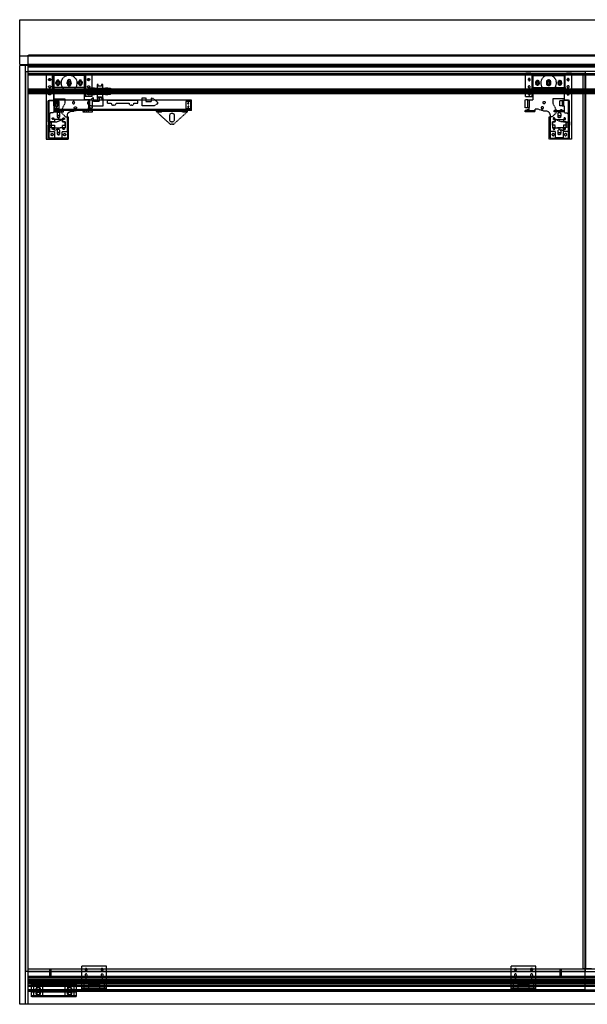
# Model space of a CAD drawing. Header units: millimetres. Extents: x 0 to 2538, y 0 to 2202.
# Tile 1 of 3: x 0 to 1269, y 0 to 2202. Entities that reach past the tile are written whole.
import ezdxf

# ---------------------------------------------------------------- set-up
doc = ezdxf.new("R2010")
doc.units = ezdxf.units.MM
doc.header["$LTSCALE"] = 10
doc.linetypes.add('ALLCAD_Strich', pattern=[0.2, 0.15, -0.05])
doc.layers.add('BESCH_KONT_sich_schn_ansi_2d', color=40, linetype='Continuous')

msp = doc.modelspace()

# ---------------------------------------------------------------- linework, layer by layer
at = {"layer": 'BESCH_KONT_sich_schn_ansi_2d', "linetype": 'ALLCAD_Strich', "extrusion": (0, 1, -2.22045e-16)}
for p, q in [((0, 2202, -29), (2538, 2202, -29)), ((0, 2102, -29), (0, 2202, -29)), ((0, 2121, -29), (2538, 2121, -29)), ((2519, 2122.5, -29), (19, 2122.5, -29)), ((19, 2121.6, -29), (19, 2122.5, -29)), ((2519, 2122, -29), (19, 2122, -29)), ((2519, 2121.6, -29), (19, 2121.6, -29)), ((19, 2121, -29), (19, 2121.6, -29)), ((19, 2121, -29), (19, 2121, -29)), ((19, 2121, -29), (19, 2121, -29)), ((19, 2121, -29), (19, 2121, -29)), ((19, 2121, -29), (19, 2121, -29)), ((19, 2121, -29), (19, 2121, -29)), ((19, 2121, -29), (19, 2121, -29)), ((19, 2121, -29), (19, 2121, -29)), ((19, 2121, -29), (19, 2121, -29)), ((19, 2121, -29), (19, 2121, -29)), ((19, 2121, -29), (19, 2121, -29)), ((19, 2102, -29), (19, 2121, -29)), ((19, 2121, -29), (19, 2121, -29)), ((19, 2121, -29), (19, 2121, -29)), ((19, 2121, -29), (19, 2121, -29)), ((19, 2121, -29), (19, 2121, -29)), ((19, 2121, -29), (19, 2121, -29)), ((19, 2121, -29), (19, 2121, -29)), ((19, 2121, -29), (19, 2121, -29)), ((19, 2121, -29), (19, 2121, -29)), ((19, 2121, -29), (19, 2121, -29)), ((19, 2121, -29), (19, 2121, -29)), ((19, 2121, -29), (19, 2121, -29)), ((19, 2121, -29), (19, 2121, -29)), ((19, 2121, -29), (19, 2121, -29)), ((19, 2121, -29), (19, 2121, -29)), ((19, 2121, -29), (19, 2121, -29)), ((0, 2102, -29), (2538, 2102, -29)), ((0, 2100, -29), (19, 2100, -29)), ((0, 0, -29), (0, 2100, -29)), ((13, 0, -29), (13, 2100, -29)), ((19, 2100, -29), (19, 2102, -29)), ((2519, 2101.5, -29), (19, 2101.5, -29)), ((19, 0, -29), (19, 2100, -29)), ((2519, 2100, -29), (19, 2100, -29)), ((2519, 2098.5, -29), (19, 2098.5, -29)), ((1397, 2097.5, -29), (19, 2097.5, -29)), ((1340.5, 2096, -29), (19, 2096, -29)), ((13.5, 2086.5, -29), (1265, 2086.5, -29)), ((13.5, 73.5, -29), (13.5, 2086.5, -29)), ((19, 2087, -29), (2519, 2087, -29)), ((59, 2081, -29), (19, 2081, -29)), ((19, 2080, -29), (1264, 2080, -29)), ((19, 32, -29), (19, 2080, -29)), ((2519, 2079, -29), (19, 2079, -29)), ((1321, 2078, -29), (19, 2078, -29)), ((59, 2082, -29), (71, 2082, -29)), ((59, 2080, -29), (59, 2082, -29)), ((71, 2081, -29), (59, 2081, -29)), ((59, 2080, -29), (59, 1935, -29)), ((71, 2080, -29), (71, 2082, -29)), ((150, 2081, -29), (71, 2081, -29)), ((73.5, 2050.5, -29), (73.5, 2080, -29)), ((75.5, 2080, -29), (75.5, 2050.5, -29)), ((76, 2077, -29), (76, 2025, -29)), ((145, 2077, -29), (76, 2077, -29)), ((145, 2023, -29), (145, 2077, -29)), ((145.5, 2050.5, -29), (145.5, 2080, -29)), ((147.5, 2030, -29), (147.5, 2080, -29)), ((150, 2082, -29), (162, 2082, -29)), ((150, 2080, -29), (150, 2082, -29)), ((162, 2081, -29), (150, 2081, -29)), ((162, 2080, -29), (162, 2082, -29)), ((1131, 2081, -29), (162, 2081, -29)), ((162, 2030, -29), (162, 2080, -29)), ((1131, 2080, -29), (1131, 2082, -29)), ((1143, 2082, -29), (1131, 2082, -29)), ((1143, 2081, -29), (1131, 2081, -29)), ((1131, 2030, -29), (1131, 2080, -29)), ((1143, 2080, -29), (1143, 2082, -29)), ((1222, 2081, -29), (1143, 2081, -29)), ((1145.5, 2030, -29), (1145.5, 2080, -29)), ((1147.5, 2050.5, -29), (1147.5, 2080, -29)), ((1148, 2023, -29), (1148, 2077, -29)), ((1148, 2077, -29), (1217, 2077, -29)), ((1217, 2077, -29), (1217, 2025, -29)), ((1217.5, 2080, -29), (1217.5, 2050.5, -29)), ((1219.5, 2050.5, -29), (1219.5, 2080, -29)), ((1222, 2080, -29), (1222, 2082, -29)), ((1234, 2082, -29), (1222, 2082, -29)), ((1234, 2081, -29), (1222, 2081, -29)), ((1234, 2080, -29), (1234, 2082, -29)), ((1304, 2081, -29), (1234, 2081, -29)), ((1234, 2080, -29), (1234, 1935, -29)), ((1259.5, 79, -29), (1259.5, 2081, -29)), ((1264, 2080, -29), (2519, 2080, -29)), ((1264, 32, -29), (1264, 2080, -29)), ((1265, 73.5, -29), (1265, 2086.5, -29)), ((1265.5, 79, -29), (1265.5, 2081, -29)), ((73.5, 2050.5, -29), (73.5, 2047, -29)), ((75.5, 2050.5, -29), (73.5, 2050.5, -29)), ((145.5, 2050.5, -29), (75.5, 2050.5, -29)), ((82.5, 2064, -29), (82.5, 2058, -29)), ((88.5, 2058, -29), (88.5, 2064, -29)), ((106.5, 2064, -29), (106.5, 2058, -29)), ((114.5, 2058, -29), (114.5, 2064, -29)), ((132.5, 2064, -29), (132.5, 2058, -29)), ((138.5, 2058, -29), (138.5, 2064, -29)), ((147.2, 2050.5, -29), (145.5, 2050.5, -29)), ((147.2, 2047, -29), (147.2, 2050.5, -29)), ((161, 2048.5, -29), (156, 2048.5, -29)), ((156, 2045.5, -29), (156, 2048.5, -29)), ((157, 2046.5, -29), (157, 2048.5, -29)), ((160, 2046.5, -29), (160, 2048.5, -29)), ((161, 2045.5, -29), (161, 2048.5, -29)), ((167, 2048.5, -29), (162, 2048.5, -29)), ((167, 2048.5, -29), (192, 2048.5, -29)), ((167, 2045.5, -29), (167, 2048.5, -29)), ((175.8, 2057, -29), (173.2, 2057, -29)), ((173.2, 2057, -29), (173.2, 2048.5, -29)), ((175.8, 2053.5, -29), (175.8, 2057, -29)), ((183.2, 2053.5, -29), (175.8, 2053.5, -29)), ((183.2, 2057, -29), (183.2, 2053.5, -29)), ((185.8, 2057, -29), (183.2, 2057, -29)), ((185.8, 2048.5, -29), (185.8, 2057, -29)), ((197, 2048.5, -29), (192, 2048.5, -29)), ((192, 2045.5, -29), (192, 2048.5, -29)), ((197, 2045.5, -29), (197, 2048.5, -29)), ((198, 2048.5, -29), (203, 2048.5, -29)), ((198, 2048.5, -29), (198, 2045.5, -29)), ((199, 2048.5, -29), (199, 2046.5, -29)), ((202, 2048.5, -29), (202, 2046.5, -29)), ((203, 2048.5, -29), (203, 2045.5, -29)), ((1145.8, 2050.5, -29), (1147.5, 2050.5, -29)), ((1145.8, 2047, -29), (1145.8, 2050.5, -29)), ((1147.5, 2050.5, -29), (1217.5, 2050.5, -29)), ((1154.5, 2058, -29), (1154.5, 2064, -29)), ((1160.5, 2064, -29), (1160.5, 2058, -29)), ((1178.5, 2058, -29), (1178.5, 2064, -29)), ((1186.5, 2064, -29), (1186.5, 2058, -29)), ((1204.5, 2058, -29), (1204.5, 2064, -29)), ((1210.5, 2064, -29), (1210.5, 2058, -29)), ((1217.5, 2050.5, -29), (1219.5, 2050.5, -29)), ((1219.5, 2050.5, -29), (1219.5, 2047, -29)), ((2519, 2046.5, -29), (19, 2046.5, -29)), ((2519, 2045.5, -29), (19, 2045.5, -29)), ((2519, 2044, -29), (19, 2044, -29)), ((2519, 2043, -29), (19, 2043, -29)), ((2519, 2040, -29), (19, 2040, -29)), ((2519, 2037.5, -29), (19, 2037.5, -29)), ((2519, 2036.5, -29), (19, 2036.5, -29)), ((73.5, 2047, -29), (75.5, 2047, -29)), ((75.5, 2047, -29), (75.5, 2022, -29)), ((145.5, 2047, -29), (147.2, 2047, -29)), ((145.5, 2030, -29), (145.5, 2047, -29)), ((162, 2030, -29), (145.5, 2030, -29)), ((163.3, 2027, -29), (151.8, 2017.5, -29)), ((152, 2043.5, -29), (152, 2045.5, -29)), ((207, 2043.5, -29), (152, 2043.5, -29)), ((152, 2039.5, -29), (152, 2037.5, -29)), ((152, 2039.5, -29), (207, 2039.5, -29)), ((207, 2037.5, -29), (152, 2037.5, -29)), ((156, 2037.5, -29), (156, 2034.5, -29)), ((156, 2034.5, -29), (161, 2034.5, -29)), ((157, 2046.5, -29), (157, 2046.5, -29)), ((157, 2046.5, -29), (157, 2046.5, -29)), ((157, 2046.5, -29), (157, 2046.5, -29)), ((157, 2046.5, -29), (157, 2046.5, -29)), ((157, 2046.5, -29), (157, 2046.5, -29)), ((157, 2046.5, -29), (157, 2046.5, -29)), ((157, 2046.5, -29), (157, 2046.5, -29)), ((157, 2046.5, -29), (157, 2046.5, -29)), ((157, 2046.5, -29), (157, 2046.5, -29)), ((157, 2046.5, -29), (157, 2046.5, -29)), ((157, 2046.5, -29), (157, 2046.5, -29)), ((157, 2046.5, -29), (157, 2046.5, -29)), ((157, 2046.5, -29), (157, 2046.5, -29)), ((157, 2046.5, -29), (157, 2046.5, -29)), ((157, 2046.5, -29), (157, 2046.5, -29)), ((157, 2046.5, -29), (157, 2046.5, -29)), ((157, 2046.5, -29), (157, 2046.5, -29)), ((157, 2046.5, -29), (157, 2046.5, -29)), ((157, 2046.5, -29), (157, 2046.5, -29)), ((157, 2046.5, -29), (157, 2046.5, -29)), ((157, 2036.5, -29), (157, 2036.5, -29)), ((157, 2036.5, -29), (157, 2036.5, -29)), ((157, 2036.5, -29), (157, 2036.5, -29)), ((157, 2036.5, -29), (157, 2036.5, -29)), ((157, 2036.5, -29), (157, 2036.5, -29)), ((157, 2036.5, -29), (157, 2036.5, -29)), ((157, 2036.5, -29), (157, 2036.5, -29)), ((157, 2036.5, -29), (157, 2036.5, -29)), ((157, 2036.5, -29), (157, 2036.5, -29)), ((157, 2036.5, -29), (157, 2036.5, -29)), ((157, 2036.5, -29), (157, 2036.5, -29)), ((157, 2036.5, -29), (157, 2036.5, -29)), ((157, 2036.5, -29), (157, 2036.5, -29)), ((157, 2036.5, -29), (157, 2036.5, -29)), ((157, 2036.5, -29), (157, 2036.5, -29)), ((157, 2036.5, -29), (157, 2036.5, -29)), ((157, 2036.5, -29), (157, 2036.5, -29)), ((157, 2036.5, -29), (157, 2036.5, -29)), ((157, 2036.5, -29), (157, 2036.5, -29)), ((157, 2036.5, -29), (157, 2036.5, -29)), ((157, 2036.5, -29), (157, 2034.5, -29)), ((160, 2036.5, -29), (160, 2034.5, -29)), ((161, 2037.5, -29), (161, 2034.5, -29)), ((162, 2034.5, -29), (167, 2034.5, -29)), ((165.3, 2027, -29), (163.3, 2027, -29)), ((165.3, 2019, -29), (165.3, 2027, -29)), ((167, 2037.5, -29), (167, 2034.5, -29)), ((192, 2034.5, -29), (167, 2034.5, -29)), ((173.2, 2034.5, -29), (173.2, 2026, -29)), ((173.2, 2026, -29), (175.8, 2026, -29)), ((175.8, 2029.5, -29), (183.2, 2029.5, -29)), ((175.8, 2026, -29), (175.8, 2029.5, -29)), ((177.8, 2027, -29), (177.8, 2019, -29)), ((186.3, 2027, -29), (177.8, 2027, -29)), ((183.2, 2029.5, -29), (183.2, 2026, -29)), ((183.2, 2026, -29), (185.8, 2026, -29)), ((185.8, 2026, -29), (185.8, 2034.5, -29)), ((186.3, 2009.5, -29), (186.3, 2027, -29)), ((192, 2037.5, -29), (192, 2034.5, -29)), ((192, 2034.5, -29), (197, 2034.5, -29)), ((197, 2037.5, -29), (197, 2034.5, -29)), ((198, 2034.5, -29), (198, 2037.5, -29)), ((203, 2034.5, -29), (198, 2034.5, -29)), ((199, 2034.5, -29), (199, 2036.5, -29)), ((202, 2034.5, -29), (202, 2036.5, -29)), ((203, 2034.5, -29), (203, 2037.5, -29)), ((207, 2043.5, -29), (207, 2045.5, -29)), ((207, 2039.5, -29), (207, 2037.5, -29)), ((273.8, 2027, -29), (282.3, 2027, -29)), ((273.8, 2009.5, -29), (273.8, 2027, -29)), ((282.3, 2027, -29), (282.3, 2019, -29)), ((294.8, 2027, -29), (296.8, 2027, -29)), ((294.8, 2019, -29), (294.8, 2027, -29)), ((296.8, 2027, -29), (308.3, 2017.5, -29)), ((1131, 2030, -29), (1147.5, 2030, -29)), ((1147.5, 2047, -29), (1145.8, 2047, -29)), ((1147.5, 2030, -29), (1147.5, 2047, -29)), ((1217.5, 2047, -29), (1217.5, 2022, -29)), ((1219.5, 2047, -29), (1217.5, 2047, -29)), ((64, 2021.5, -29), (66, 2021.5, -29)), ((64, 1973.2, -29), (64, 2021.5, -29)), ((66, 1973.2, -29), (66, 2022, -29)), ((66, 2022, -29), (75.5, 2022, -29)), ((66, 2021.5, -29), (80, 2021.5, -29)), ((76, 2025, -29), (101, 2025, -29)), ((196, 2022, -29), (76, 2022, -29)), ((76, 2009, -29), (76, 2022, -29)), ((76, 2009, -29), (76, 1999, -29)), ((80, 2009, -29), (76, 2009, -29)), ((77.5, 2021.5, -29), (77.5, 2009, -29)), ((88.5, 2018.8, -29), (77.5, 2018.8, -29)), ((77.5, 2009, -29), (77.5, 2003.2, -29)), ((85.5, 2021.5, -29), (80, 2021.5, -29)), ((80, 2021.5, -29), (80, 2009, -29)), ((80, 2009, -29), (85.5, 2009, -29)), ((85.5, 2009, -29), (85.5, 2021.5, -29)), ((88.5, 2003.2, -29), (88.5, 2018.8, -29)), ((101, 2015, -29), (93, 1999, -29)), ((101, 2025, -29), (101, 2015, -29)), ((157, 2023, -29), (145, 2023, -29)), ((151.8, 2017.5, -29), (151.8, 2014, -29)), ((151.8, 2014, -29), (159.8, 2009.5, -29)), ((154, 2023, -29), (154, 2005, -29)), ((154, 2005, -29), (157, 2005, -29)), ((154, 1996, -29), (154, 2005, -29)), ((157, 2023, -29), (163, 2023, -29)), ((157, 2005, -29), (157, 2023, -29)), ((157, 2005, -29), (163, 2005, -29)), ((159.8, 2009.5, -29), (186.3, 2009.5, -29)), ((163, 2005, -29), (163, 2023, -29)), ((177.8, 2019, -29), (165.3, 2019, -29)), ((196, 2015.5, -29), (196, 2022, -29)), ((264, 2022, -29), (196, 2022, -29)), ((264, 2021, -29), (196, 2021, -29)), ((264, 2021, -29), (196, 2021, -29)), ((196, 2015.5, -29), (204.5, 2015.5, -29)), ((210.5, 2010.5, -29), (209.5, 2010.5, -29)), ((215.5, 2015.5, -29), (244.5, 2015.5, -29)), ((250.5, 2010.5, -29), (249.5, 2010.5, -29)), ((255.5, 2015.5, -29), (264, 2015.5, -29)), ((264, 2015.5, -29), (264, 2022, -29)), ((384, 2022, -29), (264, 2022, -29)), ((300.3, 2009.5, -29), (273.8, 2009.5, -29)), ((282.3, 2019, -29), (294.8, 2019, -29)), ((308.3, 2014, -29), (300.3, 2009.5, -29)), ((308.3, 2017.5, -29), (308.3, 2014, -29)), ((382.5, 2018.8, -29), (371.5, 2018.8, -29)), ((371.5, 2018.8, -29), (371.5, 2003.2, -29)), ((371.5, 2018.8, -29), (371.5, 2018.8, -29)), ((371.5, 2018.8, -29), (371.5, 2018.8, -29)), ((371.5, 2018.8, -29), (371.5, 2018.8, -29)), ((371.5, 2018.8, -29), (371.5, 2018.8, -29)), ((371.5, 2018.8, -29), (371.5, 2018.8, -29)), ((371.5, 2018.8, -29), (371.5, 2018.8, -29)), ((371.5, 2018.8, -29), (371.5, 2018.8, -29)), ((371.5, 2018.8, -29), (371.5, 2018.8, -29)), ((371.5, 2018.8, -29), (371.5, 2018.8, -29)), ((371.5, 2018.8, -29), (371.5, 2018.8, -29)), ((371.5, 2018.8, -29), (371.5, 2018.8, -29)), ((371.5, 2018.8, -29), (371.5, 2018.8, -29)), ((371.5, 2018.8, -29), (371.5, 2018.8, -29)), ((371.5, 2018.8, -29), (371.5, 2018.8, -29)), ((371.5, 2018.8, -29), (371.5, 2018.8, -29)), ((371.5, 2018.8, -29), (371.5, 2018.8, -29)), ((371.5, 2018.8, -29), (371.5, 2018.8, -29)), ((371.5, 2018.8, -29), (371.5, 2018.8, -29)), ((371.5, 2018.8, -29), (371.5, 2018.8, -29)), ((371.5, 2018.8, -29), (371.5, 2018.8, -29)), ((371.5, 2018.8, -29), (371.5, 2018.8, -29)), ((371.5, 2018.8, -29), (371.5, 2018.8, -29)), ((371.5, 2018.8, -29), (371.5, 2018.8, -29)), ((371.5, 2018.8, -29), (371.5, 2018.8, -29)), ((371.5, 2018.8, -29), (371.5, 2018.8, -29)), ((371.5, 2018.8, -29), (371.5, 2018.8, -29)), ((371.5, 2018.8, -29), (371.5, 2018.8, -29)), ((371.5, 2018.8, -29), (371.5, 2018.8, -29)), ((371.5, 2018.8, -29), (371.5, 2018.8, -29)), ((371.5, 2018.8, -29), (371.5, 2018.8, -29)), ((371.5, 2018.8, -29), (371.5, 2018.8, -29)), ((371.5, 2018.8, -29), (371.5, 2018.8, -29)), ((382.5, 2003.2, -29), (382.5, 2018.8, -29)), ((384, 1999, -29), (384, 2022, -29)), ((1130, 2005, -29), (1130, 2023, -29)), ((1136, 2023, -29), (1130, 2023, -29)), ((1136, 2005, -29), (1130, 2005, -29)), ((1136, 2023, -29), (1148, 2023, -29)), ((1136, 2005, -29), (1136, 2023, -29)), ((1139, 2005, -29), (1136, 2005, -29)), ((1139, 2023, -29), (1139, 2005, -29)), ((1139, 1996, -29), (1139, 2005, -29)), ((1192, 2025, -29), (1192, 2015, -29)), ((1217, 2025, -29), (1192, 2025, -29)), ((1192, 2015, -29), (1200, 1999, -29)), ((1207.5, 2009, -29), (1207.5, 2021.5, -29)), ((1207.5, 2021.5, -29), (1213, 2021.5, -29)), ((1213, 2009, -29), (1207.5, 2009, -29)), ((1213, 2021.5, -29), (1213, 2009, -29)), ((1227, 2021.5, -29), (1213, 2021.5, -29)), ((1213, 2009, -29), (1217, 2009, -29)), ((1215.5, 2021.5, -29), (1215.5, 2009, -29)), ((1217, 2009, -29), (1217, 1999, -29)), ((1227, 2022, -29), (1217.5, 2022, -29)), ((1227, 1973.2, -29), (1227, 2022, -29)), ((1229, 2021.5, -29), (1227, 2021.5, -29)), ((1229, 1973.2, -29), (1229, 2021.5, -29)), ((66.5, 1989, -29), (66.5, 1952, -29)), ((74, 1994, -29), (71.5, 1994, -29)), ((384, 2001, -29), (76, 2001, -29)), ((76, 1999, -29), (76, 1996, -29)), ((93, 1999, -29), (76, 1999, -29)), ((76, 1998, -29), (89, 1998, -29)), ((76, 1996, -29), (89, 1996, -29)), ((77.5, 2003.2, -29), (88.5, 2003.2, -29)), ((80, 1999, -29), (80, 2001, -29)), ((80, 1999, -29), (80, 2001, -29)), ((83.5, 1991.5, -29), (83.5, 1985.5, -29)), ((84, 1999, -29), (84, 2001, -29)), ((84, 1999, -29), (84, 2001, -29)), ((89, 1999, -29), (89, 2001, -29)), ((89, 1996, -29), (89, 1999, -29)), ((89, 1998, -29), (102.5, 1985, -29)), ((89, 1996, -29), (98, 1996, -29)), ((89.5, 1985.5, -29), (89.5, 1991.5, -29)), ((90, 1996, -29), (90, 1999, -29)), ((141, 1999, -29), (93, 1999, -29)), ((94, 1996, -29), (94, 1999, -29)), ((95, 1999, -29), (95, 2001, -29)), ((98, 1996, -29), (98, 1999, -29)), ((102.5, 1985, -29), (107, 1985, -29)), ((106.5, 1952, -29), (106.5, 1987.5, -29)), ((107, 1985, -29), (109, 1985, -29)), ((107, 1985, -29), (107, 1937, -29)), ((109, 1935, -29), (109, 1985, -29)), ((116.5, 1997.5, -29), (121, 1997.5, -29)), ((121, 1997.5, -29), (135, 2002, -29)), ((135, 2002, -29), (141, 2002, -29)), ((141, 2002, -29), (141, 1996, -29)), ((154, 1999, -29), (141, 1999, -29)), ((141, 1996, -29), (154, 1996, -29)), ((144, 1999, -29), (144, 2001, -29)), ((145, 1996, -29), (145, 1999, -29)), ((149, 1996, -29), (149, 1999, -29)), ((150, 1999, -29), (150, 2001, -29)), ((305.5, 1999, -29), (154, 1999, -29)), ((154, 1996, -29), (163, 1996, -29)), ((155, 1999, -29), (155, 2001, -29)), ((155, 1999, -29), (155, 2001, -29)), ((159, 1999, -29), (159, 2001, -29)), ((159, 1999, -29), (159, 2001, -29)), ((163, 1996, -29), (163, 1999, -29)), ((301, 1999, -29), (301, 2001, -29)), ((305, 1999, -29), (305, 2001, -29)), ((305.5, 1996.5, -29), (305.5, 1999, -29)), ((375.5, 1999, -29), (305.5, 1999, -29)), ((375.5, 1997, -29), (305.5, 1997, -29)), ((305.5, 1996.5, -29), (335.7, 1969.3, -29)), ((309, 1995.5, -29), (309, 1997, -29)), ((317, 1995.5, -29), (309, 1995.5, -29)), ((310, 1999, -29), (310, 2001, -29)), ((311, 1995.5, -29), (311, 1999, -29)), ((315, 1995.5, -29), (315, 1999, -29)), ((316, 1999, -29), (316, 2001, -29)), ((317, 1995.5, -29), (317, 1997, -29)), ((335.5, 1978, -29), (335.5, 1988, -29)), ((345.3, 1969.3, -29), (375.5, 1996.5, -29)), ((345.5, 1988, -29), (345.5, 1978, -29)), ((364, 1995.5, -29), (364, 1997, -29)), ((372, 1995.5, -29), (364, 1995.5, -29)), ((365, 1999, -29), (365, 2001, -29)), ((366, 1995.5, -29), (366, 1999, -29)), ((370, 1995.5, -29), (370, 1999, -29)), ((371, 1999, -29), (371, 2001, -29)), ((371.5, 2003.2, -29), (382.5, 2003.2, -29)), ((372, 1995.5, -29), (372, 1997, -29)), ((384, 1999, -29), (375.5, 1999, -29)), ((375.5, 1996.5, -29), (375.5, 1999, -29)), ((376, 1999, -29), (376, 2001, -29)), ((380, 1999, -29), (380, 2001, -29)), ((1130, 1996, -29), (1130, 1999, -29)), ((1139, 1999, -29), (1130, 1999, -29)), ((1139, 1996, -29), (1130, 1996, -29)), ((1134, 2001, -29), (1138, 2001, -29)), ((1134, 1999, -29), (1134, 2001, -29)), ((1138, 1999, -29), (1138, 2001, -29)), ((1139, 1999, -29), (1152, 1999, -29)), ((1152, 1996, -29), (1139, 1996, -29)), ((1144, 1996, -29), (1144, 1999, -29)), ((1148, 1996, -29), (1148, 1999, -29)), ((1152, 2002, -29), (1152, 1996, -29)), ((1158, 2002, -29), (1152, 2002, -29)), ((1172, 1997.5, -29), (1158, 2002, -29)), ((1176.5, 1997.5, -29), (1172, 1997.5, -29)), ((1184, 1935, -29), (1184, 1985, -29)), ((1186, 1985, -29), (1184, 1985, -29)), ((1186, 1985, -29), (1186, 1937, -29)), ((1190.5, 1985, -29), (1186, 1985, -29)), ((1186.5, 1952, -29), (1186.5, 1987.5, -29)), ((1204, 1998, -29), (1190.5, 1985, -29)), ((1195, 1996, -29), (1195, 1999, -29)), ((1200, 1999, -29), (1195, 1999, -29)), ((1204, 1996, -29), (1195, 1996, -29)), ((1199, 1996, -29), (1199, 1999, -29)), ((1200, 1999, -29), (1217, 1999, -29)), ((1203, 1996, -29), (1203, 1999, -29)), ((1203.5, 1985.5, -29), (1203.5, 1991.5, -29)), ((1204, 1996, -29), (1204, 1999, -29)), ((1217, 1998, -29), (1204, 1998, -29)), ((1217, 1996, -29), (1204, 1996, -29)), ((1209, 2001, -29), (1213, 2001, -29)), ((1209, 1999, -29), (1209, 2001, -29)), ((1209.5, 1991.5, -29), (1209.5, 1985.5, -29)), ((1213, 1999, -29), (1213, 2001, -29)), ((1217, 1999, -29), (1217, 1996, -29)), ((1219, 1994, -29), (1221.5, 1994, -29)), ((1226.5, 1989, -29), (1226.5, 1952, -29)), ((63.5, 1973.2, -29), (63.5, 1965.8, -29)), ((66, 1973.2, -29), (63.5, 1973.2, -29)), ((63.5, 1965.8, -29), (66, 1965.8, -29)), ((64, 1935, -29), (64, 1965.8, -29)), ((77.5, 1973.2, -29), (66, 1973.2, -29)), ((66, 1937, -29), (66, 1965.8, -29)), ((66, 1965.8, -29), (77.5, 1965.8, -29)), ((71, 1971.5, -29), (66.5, 1971.5, -29)), ((66.5, 1962, -29), (71, 1962, -29)), ((71, 1960, -29), (71, 1973.5, -29)), ((71, 1973.5, -29), (83, 1973.5, -29)), ((77.5, 1960, -29), (71, 1960, -29)), ((77.5, 1979, -29), (77.5, 1973.2, -29)), ((95.5, 1979, -29), (77.5, 1979, -29)), ((77.5, 1965.8, -29), (77.5, 1960, -29)), ((77.5, 1954, -29), (77.5, 1960, -29)), ((90.5, 1960, -29), (77.5, 1954, -29)), ((77.5, 1960, -29), (90.5, 1960, -29)), ((83, 1973.5, -29), (96, 1979.5, -29)), ((102, 1960, -29), (90.5, 1960, -29)), ((95.5, 1973.2, -29), (95.5, 1979, -29)), ((101.5, 1973.2, -29), (95.5, 1973.2, -29)), ((95.5, 1965.8, -29), (101.5, 1965.8, -29)), ((95.5, 1960, -29), (95.5, 1965.8, -29)), ((96, 1979.5, -29), (96, 1973.5, -29)), ((96, 1973.5, -29), (102, 1973.5, -29)), ((101.5, 1965.8, -29), (101.5, 1973.2, -29)), ((102, 1973.5, -29), (102, 1960, -29)), ((341.9, 1968, -29), (339.1, 1968, -29)), ((1191, 1973.5, -29), (1191, 1960, -29)), ((1197, 1973.5, -29), (1191, 1973.5, -29)), ((1191, 1960, -29), (1202.5, 1960, -29)), ((1191.5, 1973.2, -29), (1197.5, 1973.2, -29)), ((1191.5, 1965.8, -29), (1191.5, 1973.2, -29)), ((1197.5, 1965.8, -29), (1191.5, 1965.8, -29)), ((1210, 1973.5, -29), (1197, 1979.5, -29)), ((1197, 1979.5, -29), (1197, 1973.5, -29)), ((1197.5, 1979, -29), (1215.5, 1979, -29)), ((1197.5, 1973.2, -29), (1197.5, 1979, -29)), ((1197.5, 1960, -29), (1197.5, 1965.8, -29)), ((1215.5, 1960, -29), (1202.5, 1960, -29)), ((1202.5, 1960, -29), (1215.5, 1954, -29)), ((1222, 1973.5, -29), (1210, 1973.5, -29)), ((1215.5, 1979, -29), (1215.5, 1973.2, -29)), ((1215.5, 1973.2, -29), (1227, 1973.2, -29)), ((1227, 1965.8, -29), (1215.5, 1965.8, -29)), ((1215.5, 1965.8, -29), (1215.5, 1960, -29)), ((1215.5, 1960, -29), (1222, 1960, -29)), ((1215.5, 1954, -29), (1215.5, 1960, -29)), ((1222, 1960, -29), (1222, 1973.5, -29)), ((1222, 1971.5, -29), (1226.5, 1971.5, -29)), ((1226.5, 1962, -29), (1222, 1962, -29)), ((1227, 1973.2, -29), (1229.5, 1973.2, -29)), ((1227, 1937, -29), (1227, 1965.8, -29)), ((1229.5, 1965.8, -29), (1227, 1965.8, -29)), ((1229, 1935, -29), (1229, 1965.8, -29)), ((1229.5, 1973.2, -29), (1229.5, 1965.8, -29)), ((66.5, 1952, -29), (77.8, 1952, -29)), ((77.8, 1952, -29), (77.8, 1938, -29)), ((77.8, 1938, -29), (95.2, 1938, -29)), ((83.5, 1953.5, -29), (83.5, 1947.5, -29)), ((89.5, 1947.5, -29), (89.5, 1953.5, -29)), ((95.2, 1952, -29), (106.5, 1952, -29)), ((95.2, 1938, -29), (95.2, 1952, -29)), ((1197.8, 1952, -29), (1186.5, 1952, -29)), ((1197.8, 1938, -29), (1197.8, 1952, -29)), ((1215.2, 1938, -29), (1197.8, 1938, -29)), ((1203.5, 1947.5, -29), (1203.5, 1953.5, -29)), ((1209.5, 1953.5, -29), (1209.5, 1947.5, -29)), ((1215.2, 1952, -29), (1215.2, 1938, -29)), ((1226.5, 1952, -29), (1215.2, 1952, -29)), ((59, 1935, -29), (109, 1935, -29)), ((107, 1937, -29), (66, 1937, -29)), ((1234, 1935, -29), (1184, 1935, -29)), ((1186, 1937, -29), (1227, 1937, -29)), ((1265, 73.5, -29), (13.5, 73.5, -29)), ((19, 79, -29), (2519, 79, -29)), ((19, 73, -29), (2519, 73, -29)), ((67.5, 60, -29), (67.5, 79, -29)), ((70.5, 60, -29), (70.5, 79, -29)), ((139, 33.5, -29), (139, 85.5, -29)), ((194, 85.5, -29), (139, 85.5, -29)), ((194, 33.5, -29), (194, 85.5, -29)), ((1099, 33.5, -29), (1099, 85.5, -29)), ((1154, 85.5, -29), (1099, 85.5, -29)), ((1154, 33.5, -29), (1154, 85.5, -29)), ((1208, 60, -29), (1208, 79, -29)), ((1211, 60, -29), (1211, 79, -29)), ((1278.5, 79, -29), (1259.5, 79, -29)), ((2519, 62, -29), (19, 62, -29)), ((2519, 60, -29), (19, 60, -29)), ((2519, 59, -29), (19, 59, -29)), ((2519, 58.5, -29), (19, 58.5, -29)), ((2519, 54.5, -29), (19, 54.5, -29)), ((2519, 54, -29), (19, 54, -29)), ((2519, 53.6, -29), (19, 53.6, -29)), ((2519, 53.5, -29), (19, 53.5, -29)), ((2519, 50, -29), (19, 50, -29)), ((19, 50, -29), (19, 50, -29)), ((19, 50, -29), (19, 50, -29)), ((19, 50, -29), (19, 50, -29)), ((19, 50, -29), (19, 50, -29)), ((19, 50, -29), (19, 50, -29)), ((19, 50, -29), (19, 50, -29)), ((19, 50, -29), (19, 50, -29)), ((19, 50, -29), (19, 50, -29)), ((19, 50, -29), (19, 50, -29)), ((19, 50, -29), (19, 50, -29)), ((19, 50, -29), (19, 50, -29)), ((19, 50, -29), (19, 50, -29)), ((19, 50, -29), (19, 50, -29)), ((19, 50, -29), (19, 50, -29)), ((19, 50, -29), (19, 50, -29)), ((19, 50, -29), (19, 50, -29)), ((19, 50, -29), (19, 50, -29)), ((19, 50, -29), (19, 50, -29)), ((19, 50, -29), (19, 50, -29)), ((19, 50, -29), (19, 50, -29)), ((19, 50, -29), (19, 50, -29)), ((19, 50, -29), (19, 50, -29)), ((19, 50, -29), (19, 50, -29)), ((2519, 48, -29), (19, 48, -29)), ((2519, 46, -29), (19, 46, -29)), ((2519, 45, -29), (19, 45, -29)), ((126.5, 52.5, -29), (26.5, 52.5, -29)), ((26.5, 39.5, -29), (26.5, 52.5, -29)), ((106.5, 50.5, -29), (106.5, 46, -29)), ((126.5, 50.5, -29), (106.5, 50.5, -29)), ((106.5, 50.5, -29), (106.5, 46, -29)), ((126.5, 50.5, -29), (106.5, 50.5, -29)), ((106.5, 46, -29), (106.5, 41.5, -29)), ((106.5, 46, -29), (106.5, 41.5, -29)), ((126.5, 52.5, -29), (126.5, 39.5, -29)), ((139, 52, -29), (126.5, 52, -29)), ((144, 52, -29), (144, 45.5, -29)), ((155.5, 52, -29), (144, 52, -29)), ((144, 45.5, -29), (154, 45.5, -29)), ((144, 36, -29), (144, 45.5, -29)), ((154, 45.5, -29), (154, 36, -29)), ((155.5, 43, -29), (155.5, 52, -29)), ((174.8, 51.5, -29), (158.3, 51.5, -29)), ((158.3, 44.5, -29), (158.3, 51.5, -29)), ((174.8, 44.5, -29), (158.3, 44.5, -29)), ((164, 51.5, -29), (164, 43, -29)), ((169, 51.5, -29), (169, 43, -29)), ((174.8, 44.5, -29), (174.8, 51.5, -29)), ((177.5, 52, -29), (177.5, 43, -29)), ((189, 52, -29), (177.5, 52, -29)), ((179, 45.5, -29), (189, 45.5, -29)), ((179, 36, -29), (179, 45.5, -29)), ((189, 45.5, -29), (189, 52, -29)), ((189, 45.5, -29), (189, 36, -29)), ((1104, 52, -29), (1104, 45.5, -29)), ((1115.5, 52, -29), (1104, 52, -29)), ((1104, 45.5, -29), (1114, 45.5, -29)), ((1104, 36, -29), (1104, 45.5, -29)), ((1114, 45.5, -29), (1114, 36, -29)), ((1115.5, 43, -29), (1115.5, 52, -29)), ((1134.8, 51.5, -29), (1118.3, 51.5, -29)), ((1118.3, 44.5, -29), (1118.3, 51.5, -29)), ((1134.8, 44.5, -29), (1118.3, 44.5, -29)), ((1124, 51.5, -29), (1124, 43, -29)), ((1129, 51.5, -29), (1129, 43, -29)), ((1134.8, 44.5, -29), (1134.8, 51.5, -29)), ((1137.5, 52, -29), (1137.5, 43, -29)), ((1149, 52, -29), (1137.5, 52, -29)), ((1139, 45.5, -29), (1149, 45.5, -29)), ((1139, 36, -29), (1139, 45.5, -29)), ((1149, 45.5, -29), (1149, 52, -29)), ((1149, 45.5, -29), (1149, 36, -29)), ((2416.5, 41.5, -29), (19, 41.5, -29)), ((2519, 39.5, -29), (19, 39.5, -29)), ((1264, 32, -29), (19, 32, -29)), ((26.5, 31, -29), (19, 31, -29)), ((26.5, 29, -29), (19, 29, -29)), ((126.5, 42, -29), (26.5, 42, -29)), ((26.5, 39.5, -29), (26.5, 39.5, -29)), ((26.5, 32, -29), (26.5, 39.5, -29)), ((26.5, 39.5, -29), (26.5, 39.5, -29)), ((26.5, 39.5, -29), (26.5, 39.5, -29)), ((26.5, 39.5, -29), (26.5, 39.5, -29)), ((26.5, 39.5, -29), (26.5, 39.5, -29)), ((26.5, 39.5, -29), (26.5, 39.5, -29)), ((26.5, 39.5, -29), (26.5, 39.5, -29)), ((26.5, 39.5, -29), (26.5, 39.5, -29)), ((26.5, 39.5, -29), (26.5, 39.5, -29)), ((26.5, 39.5, -29), (26.5, 39.5, -29)), ((26.5, 39.5, -29), (26.5, 39.5, -29)), ((26.5, 39.5, -29), (26.5, 39.5, -29)), ((26.5, 39.5, -29), (26.5, 39.5, -29)), ((26.5, 39.5, -29), (26.5, 39.5, -29)), ((26.5, 39.5, -29), (26.5, 39.5, -29)), ((26.5, 39.5, -29), (26.5, 39.5, -29)), ((26.5, 39.5, -29), (26.5, 39.5, -29)), ((26.5, 39.5, -29), (26.5, 39.5, -29)), ((26.5, 39.5, -29), (26.5, 39.5, -29)), ((26.5, 39.5, -29), (26.5, 39.5, -29)), ((26.5, 39.5, -29), (26.5, 39.5, -29)), ((26.5, 39.5, -29), (26.5, 39.5, -29)), ((26.5, 39.5, -29), (26.5, 39.5, -29)), ((26.5, 39.5, -29), (26.5, 39.5, -29)), ((26.5, 39.5, -29), (26.5, 39.5, -29)), ((26.5, 29.5, -29), (26.5, 32, -29)), ((126.5, 31, -29), (26.5, 31, -29)), ((126.5, 29.5, -29), (26.5, 29.5, -29)), ((26.5, 27.5, -29), (26.5, 29.5, -29)), ((126.5, 29, -29), (26.5, 29, -29)), ((26.5, 29, -29), (26.5, 29, -29)), ((26.5, 29, -29), (26.5, 29, -29)), ((26.5, 29, -29), (26.5, 29, -29)), ((26.5, 29, -29), (26.5, 29, -29)), ((26.5, 29, -29), (26.5, 29, -29)), ((26.5, 29, -29), (26.5, 29, -29)), ((26.5, 29, -29), (26.5, 29, -29)), ((26.5, 29, -29), (26.5, 29, -29)), ((26.5, 29, -29), (26.5, 29, -29)), ((26.5, 29, -29), (26.5, 29, -29)), ((26.5, 29, -29), (26.5, 29, -29)), ((26.5, 29, -29), (26.5, 29, -29)), ((26.5, 29, -29), (26.5, 29, -29)), ((26.5, 29, -29), (26.5, 29, -29)), ((26.5, 29, -29), (26.5, 29, -29)), ((26.5, 29, -29), (26.5, 29, -29)), ((26.5, 29, -29), (26.5, 29, -29)), ((26.5, 29, -29), (26.5, 29, -29)), ((26.5, 29, -29), (26.5, 29, -29)), ((26.5, 29, -29), (26.5, 29, -29)), ((26.5, 29, -29), (26.5, 29, -29)), ((26.5, 29, -29), (26.5, 29, -29)), ((26.5, 29, -29), (26.5, 29, -29)), ((126.5, 27.5, -29), (26.5, 27.5, -29)), ((26.5, 19, -29), (26.5, 27.5, -29)), ((31.5, 43.6, -29), (51.5, 43.6, -29)), ((31.5, 42.6, -29), (31.5, 43.6, -29)), ((51.5, 42.6, -29), (31.5, 42.6, -29)), ((31.5, 40.9, -29), (31.5, 42.6, -29)), ((51.5, 40.9, -29), (31.5, 40.9, -29)), ((31.5, 29.5, -29), (31.5, 40.9, -29)), ((31.5, 33.1, -29), (51.5, 33.1, -29)), ((51.5, 32.1, -29), (31.5, 32.1, -29)), ((51.5, 30.4, -29), (31.5, 30.4, -29)), ((31.5, 28, -29), (31.5, 29.5, -29)), ((51.5, 28, -29), (31.5, 28, -29)), ((31.5, 19, -29), (31.5, 28, -29)), ((51.5, 43.6, -29), (51.5, 42.6, -29)), ((51.5, 40.9, -29), (51.5, 42.6, -29)), ((51.5, 29.5, -29), (51.5, 40.9, -29)), ((51.5, 28, -29), (51.5, 29.5, -29)), ((51.5, 19, -29), (51.5, 28, -29)), ((101.5, 43.6, -29), (121.5, 43.6, -29)), ((101.5, 42.6, -29), (101.5, 43.6, -29)), ((121.5, 42.6, -29), (101.5, 42.6, -29)), ((101.5, 40.9, -29), (101.5, 42.6, -29)), ((121.5, 40.9, -29), (101.5, 40.9, -29)), ((101.5, 29.5, -29), (101.5, 40.9, -29)), ((101.5, 33.1, -29), (121.5, 33.1, -29)), ((121.5, 32.1, -29), (101.5, 32.1, -29)), ((121.5, 30.4, -29), (101.5, 30.4, -29)), ((101.5, 28, -29), (101.5, 29.5, -29)), ((121.5, 28, -29), (101.5, 28, -29)), ((101.5, 19, -29), (101.5, 28, -29)), ((106.5, 40, -29), (106.5, 35.5, -29)), ((126.5, 40, -29), (106.5, 40, -29)), ((106.5, 40, -29), (106.5, 35.5, -29)), ((126.5, 40, -29), (106.5, 40, -29)), ((106.5, 35.5, -29), (106.5, 31, -29)), ((106.5, 35.5, -29), (106.5, 31, -29)), ((121.5, 43.6, -29), (121.5, 42.6, -29)), ((121.5, 40.9, -29), (121.5, 42.6, -29)), ((121.5, 29.5, -29), (121.5, 40.9, -29)), ((121.5, 28, -29), (121.5, 29.5, -29)), ((121.5, 19, -29), (121.5, 28, -29)), ((139, 40, -29), (126.5, 40, -29)), ((126.5, 39.5, -29), (126.5, 32, -29)), ((126.5, 32, -29), (126.5, 29.5, -29)), ((144, 31, -29), (126.5, 31, -29)), ((126.5, 29.5, -29), (126.5, 27.5, -29)), ((139, 29.5, -29), (126.5, 29.5, -29)), ((1384, 29, -29), (126.5, 29, -29)), ((126.5, 27.5, -29), (126.5, 19, -29)), ((144, 36, -29), (139, 36, -29)), ((144, 33.5, -29), (139, 33.5, -29)), ((139, 33.5, -29), (139, 29.5, -29)), ((154, 36, -29), (144, 36, -29)), ((144, 36, -29), (144, 33.5, -29)), ((144, 33.5, -29), (144, 32, -29)), ((154, 33.5, -29), (144, 33.5, -29)), ((144, 32, -29), (144, 29.5, -29)), ((154, 31, -29), (144, 31, -29)), ((154, 29.5, -29), (144, 29.5, -29)), ((148, 36, -29), (148, 33.5, -29)), ((148, 36, -29), (148, 32, -29)), ((153, 36, -29), (153, 33.5, -29)), ((153, 36, -29), (153, 32, -29)), ((179, 36, -29), (154, 36, -29)), ((154, 32, -29), (154, 33.5, -29)), ((179, 33.5, -29), (154, 33.5, -29)), ((154, 29.5, -29), (154, 32, -29)), ((179, 31, -29), (154, 31, -29)), ((177.5, 43, -29), (155.5, 43, -29)), ((163.5, 36, -29), (163.5, 33.5, -29)), ((164, 36, -29), (164, 33.5, -29)), ((164, 36, -29), (164, 32, -29)), ((165, 36, -29), (165, 33.5, -29)), ((168, 36, -29), (168, 33.5, -29)), ((169, 36, -29), (169, 33.5, -29)), ((169, 36, -29), (169, 32, -29)), ((169.5, 36, -29), (169.5, 33.5, -29)), ((177.5, 43, -29), (177.5, 43, -29)), ((177.5, 43, -29), (177.5, 43, -29)), ((177.5, 43, -29), (177.5, 43, -29)), ((177.5, 43, -29), (177.5, 43, -29)), ((177.5, 43, -29), (177.5, 43, -29)), ((177.5, 43, -29), (177.5, 43, -29)), ((177.5, 43, -29), (177.5, 43, -29)), ((177.5, 43, -29), (177.5, 43, -29)), ((177.5, 43, -29), (177.5, 43, -29)), ((177.5, 43, -29), (177.5, 43, -29)), ((177.5, 43, -29), (177.5, 43, -29)), ((177.5, 43, -29), (177.5, 43, -29)), ((177.5, 43, -29), (177.5, 43, -29)), ((177.5, 43, -29), (177.5, 43, -29)), ((177.5, 43, -29), (177.5, 43, -29)), ((177.5, 43, -29), (177.5, 43, -29)), ((177.5, 43, -29), (177.5, 43, -29)), ((177.5, 43, -29), (177.5, 43, -29)), ((177.5, 43, -29), (177.5, 43, -29)), ((189, 36, -29), (179, 36, -29)), ((179, 32, -29), (179, 33.5, -29)), ((189, 33.5, -29), (179, 33.5, -29)), ((179, 29.5, -29), (179, 32, -29)), ((189, 31, -29), (179, 31, -29)), ((189, 29.5, -29), (179, 29.5, -29)), ((180, 36, -29), (180, 33.5, -29)), ((180, 36, -29), (180, 32, -29)), ((185, 36, -29), (185, 33.5, -29)), ((185, 36, -29), (185, 32, -29)), ((194, 36, -29), (189, 36, -29)), ((189, 36, -29), (189, 33.5, -29)), ((189, 32, -29), (189, 33.5, -29)), ((194, 33.5, -29), (189, 33.5, -29)), ((189, 29.5, -29), (189, 32, -29)), ((1104, 31, -29), (189, 31, -29)), ((1104, 36, -29), (1099, 36, -29)), ((1104, 33.5, -29), (1099, 33.5, -29)), ((1114, 36, -29), (1104, 36, -29)), ((1104, 36, -29), (1104, 33.5, -29)), ((1104, 33.5, -29), (1104, 32, -29)), ((1114, 33.5, -29), (1104, 33.5, -29)), ((1104, 32, -29), (1104, 29.5, -29)), ((1114, 31, -29), (1104, 31, -29)), ((1114, 29.5, -29), (1104, 29.5, -29)), ((1108, 36, -29), (1108, 33.5, -29)), ((1108, 36, -29), (1108, 32, -29)), ((1113, 36, -29), (1113, 33.5, -29)), ((1113, 36, -29), (1113, 32, -29)), ((1139, 36, -29), (1114, 36, -29)), ((1114, 32, -29), (1114, 33.5, -29)), ((1139, 33.5, -29), (1114, 33.5, -29)), ((1114, 29.5, -29), (1114, 32, -29)), ((1139, 31, -29), (1114, 31, -29)), ((1137.5, 43, -29), (1115.5, 43, -29)), ((1123.5, 36, -29), (1123.5, 33.5, -29)), ((1124, 36, -29), (1124, 33.5, -29)), ((1124, 36, -29), (1124, 32, -29)), ((1125, 36, -29), (1125, 33.5, -29)), ((1128, 36, -29), (1128, 33.5, -29)), ((1129, 36, -29), (1129, 33.5, -29)), ((1129, 36, -29), (1129, 32, -29)), ((1129.5, 36, -29), (1129.5, 33.5, -29)), ((1137.5, 43, -29), (1137.5, 43, -29)), ((1137.5, 43, -29), (1137.5, 43, -29)), ((1137.5, 43, -29), (1137.5, 43, -29)), ((1137.5, 43, -29), (1137.5, 43, -29)), ((1137.5, 43, -29), (1137.5, 43, -29)), ((1137.5, 43, -29), (1137.5, 43, -29)), ((1137.5, 43, -29), (1137.5, 43, -29)), ((1137.5, 43, -29), (1137.5, 43, -29)), ((1137.5, 43, -29), (1137.5, 43, -29)), ((1137.5, 43, -29), (1137.5, 43, -29)), ((1137.5, 43, -29), (1137.5, 43, -29)), ((1137.5, 43, -29), (1137.5, 43, -29)), ((1137.5, 43, -29), (1137.5, 43, -29)), ((1137.5, 43, -29), (1137.5, 43, -29)), ((1137.5, 43, -29), (1137.5, 43, -29)), ((1137.5, 43, -29), (1137.5, 43, -29)), ((1137.5, 43, -29), (1137.5, 43, -29)), ((1137.5, 43, -29), (1137.5, 43, -29)), ((1137.5, 43, -29), (1137.5, 43, -29)), ((1149, 36, -29), (1139, 36, -29)), ((1139, 32, -29), (1139, 33.5, -29)), ((1149, 33.5, -29), (1139, 33.5, -29)), ((1139, 29.5, -29), (1139, 32, -29)), ((1149, 31, -29), (1139, 31, -29)), ((1149, 29.5, -29), (1139, 29.5, -29)), ((1140, 36, -29), (1140, 33.5, -29)), ((1140, 36, -29), (1140, 32, -29)), ((1145, 36, -29), (1145, 33.5, -29)), ((1145, 36, -29), (1145, 32, -29)), ((1154, 36, -29), (1149, 36, -29)), ((1149, 36, -29), (1149, 33.5, -29)), ((1149, 32, -29), (1149, 33.5, -29)), ((1154, 33.5, -29), (1149, 33.5, -29)), ((1149, 29.5, -29), (1149, 32, -29)), ((1384, 31, -29), (1149, 31, -29)), ((1264, 32, -29), (2519, 32, -29)), ((126.5, 19, -29), (26.5, 19, -29)), ((26.5, 17, -29), (26.5, 19, -29)), ((126.5, 17, -29), (26.5, 17, -29)), ((31.5, 17.5, -29), (31.5, 19, -29)), ((51.5, 17.5, -29), (31.5, 17.5, -29)), ((51.5, 17.5, -29), (51.5, 19, -29)), ((101.5, 17.5, -29), (101.5, 19, -29)), ((121.5, 17.5, -29), (101.5, 17.5, -29)), ((121.5, 17.5, -29), (121.5, 19, -29)), ((126.5, 19, -29), (126.5, 17, -29)), ((19, 0, -29), (0, 0, -29)), ((2519, 0, -29), (19, 0, -29))]:
    msp.add_line(p, q, dxfattribs=at)
at = {"layer": 'BESCH_KONT_sich_schn_ansi_2d', "linetype": 'ALLCAD_Strich'}
for centre, radius in [((67, 2068, -29), 2.5), ((110.5, 2060.5, -29), 17.5), ((154, 2068, -29), 2.5), ((67, 2052, -29), 2.5), ((85.5, 2060.5, -29), 4.5), ((85.5, 2060.5, -29), 2.5), ((110.5, 2060.5, -29), 4.5), ((110.5, 2060.5, -29), 2.5), ((135.5, 2060.5, -29), 4.5), ((135.5, 2060.5, -29), 2.5), ((154, 2052, -29), 2.5), ((1157.5, 2060.5, -29), 2.5), ((1182.5, 2060.5, -29), 2.5), ((1207.5, 2060.5, -29), 2.5), ((67, 2036, -29), 2.5), ((154, 2036, -29), 2.5), ((124.5, 2005, -29), 2.5), ((1172.5, 2016.5, -29), 2.5), ((74.5, 1980.5, -29), 2), ((98.5, 1980.5, -29), 2), ((1206.5, 1985.5, -29), 2.5), ((74.5, 1958.5, -29), 2), ((98.5, 1958.5, -29), 2), ((72.5, 1945, -29), 2.5), ((100.5, 1945, -29), 2.5), ((1206.5, 1947.5, -29), 2.5), ((41.5, 34.5, -29), 3), ((41.5, 34.5, -29), 3), ((41.5, 24, -29), 3), ((41.5, 24, -29), 3), ((111.5, 34.5, -29), 3), ((111.5, 34.5, -29), 3), ((111.5, 24, -29), 3), ((111.5, 24, -29), 3)]:
    msp.add_circle(centre, radius, dxfattribs=at)
at = {"layer": 'BESCH_KONT_sich_schn_ansi_2d', "linetype": 'ALLCAD_Strich', "extrusion": (0, -2.22045e-16, -1)}
for centre, radius in [((-1139, 2068, 29), 2.5), ((-1182.5, 2060.5, 29), 17.5), ((-1226, 2068, 29), 2.5), ((-67, 2068, 29), 1.5), ((-85.5, 2060.5, 29), 2.5), ((-110.5, 2060.5, 29), 2.5), ((-135.5, 2060.5, 29), 2.5), ((-154, 2068, 29), 1.5), ((-1139, 2052, 29), 2.5), ((-1139, 2068, 29), 1.5), ((-1157.5, 2060.5, 29), 4.5), ((-1157.5, 2060.5, 29), 2.5), ((-1182.5, 2060.5, 29), 4.5), ((-1182.5, 2060.5, 29), 2.5), ((-1207.5, 2060.5, 29), 4.5), ((-1207.5, 2060.5, 29), 2.5), ((-1226, 2052, 29), 2.5), ((-1226, 2068, 29), 1.5), ((-67, 2036, 29), 1.5), ((-154, 2036, 29), 1.5), ((-1139, 2036, 29), 2.5), ((-1139, 2036, 29), 1.5), ((-1226, 2036, 29), 2.5), ((-1226, 2036, 29), 1.5), ((-83, 2015, 29), 1.5), ((-83, 2007, 29), 1.5), ((-120.5, 2016.5, 29), 2.5), ((-377, 2015, 29), 1.5), ((-377, 2007, 29), 1.5), ((-1168.5, 2005, 29), 2.5), ((-86.5, 1985.5, 29), 2.5), ((-1194.5, 1980.5, 29), 2), ((-1218.5, 1980.5, 29), 2), ((-1194.5, 1958.5, 29), 2), ((-1218.5, 1958.5, 29), 2), ((-86.5, 1947.5, 29), 2.5), ((-1192.5, 1945, 29), 2.5), ((-1220.5, 1945, 29), 2.5), ((-148.5, 78, 29), 2.5), ((-148.5, 65.5, 29), 2.5), ((-148.5, 78, 29), 1.5), ((-184.5, 78, 29), 2.5), ((-184.5, 65.5, 29), 2.5), ((-184.5, 78, 29), 1.5), ((-1108.5, 78, 29), 2.5), ((-1108.5, 65.5, 29), 2.5), ((-1108.5, 78, 29), 1.5), ((-1144.5, 78, 29), 2.5), ((-1144.5, 65.5, 29), 2.5), ((-1144.5, 78, 29), 1.5), ((-148.5, 53, 29), 2.5), ((-148.5, 53, 29), 1.5), ((-184.5, 53, 29), 2.5), ((-184.5, 53, 29), 1.5), ((-1108.5, 53, 29), 2.5), ((-1108.5, 53, 29), 1.5), ((-1144.5, 53, 29), 2.5), ((-1144.5, 53, 29), 1.5)]:
    msp.add_circle(centre, radius, dxfattribs=at)
for centre, radius, start, end in [((-19, 2121, 29), 0.00093, 90, 180), ((-19, 2121, 29), 0.00093, 180, 270), ((-19, 2121, 29), 0.00116, 90, 180), ((-19, 2121, 29), 0.00116, 180, 270), ((-19, 2121, 29), 0.00271, 0, 90), ((-19, 2121, 29), 0.00271, 270, 0), ((-19, 2121, 29), 0.00116, 90, 180), ((-19, 2121, 29), 0.00116, 180, 270), ((-19, 2121, 29), 0.00271, 0, 90), ((-19, 2121, 29), 0.00271, 270, 0), ((-1157.5, 2064, 29), 3, 0, 180), ((-1157.5, 2058, 29), 3, 180, 360), ((-1182.5, 2064, 29), 4, 0, 180), ((-1182.5, 2058, 29), 4, 180, 0), ((-1207.5, 2064, 29), 3, 0, 180), ((-1207.5, 2058, 29), 3, 180, 0), ((-74, 1996, 29), 2, 180, 270), ((-116.5, 1987.5, 29), 10, 0, 90), ((-340.5, 1988, 29), 5, 0, 180), ((-1206.5, 1991.5, 29), 3, 0, 180), ((-1206.5, 1985.5, 29), 3, 180, 0), ((-1221.5, 1989, 29), 5, 90, 180), ((-340.5, 1978, 29), 5, 180, 0), ((-1206.5, 1953.5, 29), 3, 0, 180), ((-1206.5, 1947.5, 29), 3, 180, 0), ((-19, 50, 29), 0.00093, 90, 180), ((-19, 50, 29), 0.00093, 180, 270), ((-19, 50, 29), 0.00116, 90, 180), ((-19, 50, 29), 0.00116, 180, 270), ((-19, 50, 29), 0.00271, 0, 90), ((-19, 50, 29), 0.00271, 270, 0), ((-19, 50, 29), 0.00116, 90, 180), ((-19, 50, 29), 0.00116, 180, 270), ((-19, 50, 29), 0.00271, 0, 90), ((-19, 50, 29), 0.00271, 270, 0), ((-26.5, 39.5, 29), 0.00093, 90, 180), ((-26.5, 39.5, 29), 0.00093, 180, 270), ((-26.5, 39.5, 29), 0.00116, 90, 180), ((-26.5, 39.5, 29), 0.00116, 180, 270), ((-26.5, 39.5, 29), 0.00271, 0, 90), ((-26.5, 39.5, 29), 0.00271, 270, 0), ((-26.5, 39.5, 29), 0.00116, 90, 180), ((-26.5, 39.5, 29), 0.00116, 180, 270), ((-26.5, 39.5, 29), 0.00271, 0, 90), ((-26.5, 39.5, 29), 0.00271, 270, 0), ((-26.5, 29, 29), 0.00093, 90, 180), ((-26.5, 29, 29), 0.00093, 180, 270), ((-26.5, 29, 29), 0.00116, 90, 180), ((-26.5, 29, 29), 0.00116, 180, 270), ((-26.5, 29, 29), 0.00271, 0, 90), ((-26.5, 29, 29), 0.00271, 270, 0), ((-26.5, 29, 29), 0.00116, 90, 180), ((-26.5, 29, 29), 0.00116, 180, 270), ((-26.5, 29, 29), 0.00271, 0, 90), ((-26.5, 29, 29), 0.00271, 270, 0), ((-41.5, 24, 29), 4.5, 180, 51.0576), ((-41.5, 34.5, 29), 4.5, 326.251, 180), ((-41.5, 34.5, 29), 4.5, 213.749, 326.251), ((-41.5, 24, 29), 4.5, 51.0576, 128.9424), ((-41.5, 24, 29), 4.5, 128.9424, 180), ((-41.5, 34.5, 29), 4.5, 180, 213.749), ((-111.5, 24, 29), 4.5, 180, 51.0576), ((-111.5, 34.5, 29), 4.5, 326.251, 180), ((-111.5, 34.5, 29), 4.5, 213.749, 326.251), ((-111.5, 24, 29), 4.5, 51.0576, 128.9424), ((-111.5, 24, 29), 4.5, 128.9424, 180), ((-111.5, 34.5, 29), 4.5, 180, 213.749)]:
    msp.add_arc(centre, radius, start, end, dxfattribs=at)
at = {"layer": 'BESCH_KONT_sich_schn_ansi_2d', "linetype": 'ALLCAD_Strich'}
for centre, radius, start, end in [((19, 2121, -29), 0.00217, 270, 0), ((19, 2121, -29), 0.00217, 360, 90), ((19, 2121, -29), 0.00271, 270, 0), ((19, 2121, -29), 0.00271, 0, 90), ((19, 2121, -29), 0.00116, 180, 270), ((19, 2121, -29), 0.00116, 90, 180), ((19, 2121, -29), 0.00271, 270, 0), ((19, 2121, -29), 0.00271, 0, 90), ((19, 2121, -29), 0.00116, 180, 270), ((19, 2121, -29), 0.00116, 90, 180), ((85.5, 2064, -29), 3, 0, 180), ((85.5, 2058, -29), 3, 180, 0), ((110.5, 2064, -29), 4, 0, 180), ((110.5, 2058, -29), 4, 180, 0), ((135.5, 2064, -29), 3, 0, 180), ((135.5, 2058, -29), 3, 180, 360), ((209.5, 2015.5, -29), 5, 180, 270), ((210.5, 2015.5, -29), 5, 270, 360), ((249.5, 2015.5, -29), 5, 180, 270), ((250.5, 2015.5, -29), 5, 270, 360), ((71.5, 1989, -29), 5, 90, 180), ((86.5, 1991.5, -29), 3, 0, 180), ((86.5, 1985.5, -29), 3, 180, 0), ((1176.5, 1987.5, -29), 10, 0, 90), ((1219, 1996, -29), 2, 180, 270), ((339.1, 1973, -29), 5, 228.0128, 270), ((341.9, 1973, -29), 5, 270, 311.9872), ((86.5, 1953.5, -29), 3, 0, 180), ((86.5, 1947.5, -29), 3, 180, 0), ((19, 50, -29), 0.00217, 270, 360), ((19, 50, -29), 0.00217, 0, 90), ((19, 50, -29), 0.00271, 270, 0), ((19, 50, -29), 0.00271, 0, 90), ((19, 50, -29), 0.00116, 180, 270), ((19, 50, -29), 0.00116, 90, 180), ((19, 50, -29), 0.00271, 270, 0), ((19, 50, -29), 0.00271, 0, 90), ((19, 50, -29), 0.00116, 180, 270), ((19, 50, -29), 0.00116, 90, 180), ((26.5, 39.5, -29), 0.00217, 270, 360), ((26.5, 39.5, -29), 0.00217, 0, 90), ((26.5, 39.5, -29), 0.00271, 270, 0), ((26.5, 39.5, -29), 0.00271, 0, 90), ((26.5, 39.5, -29), 0.00116, 180, 270), ((26.5, 39.5, -29), 0.00116, 90, 180), ((26.5, 39.5, -29), 0.00271, 270, 0), ((26.5, 39.5, -29), 0.00271, 0, 90), ((26.5, 39.5, -29), 0.00116, 180, 270), ((26.5, 39.5, -29), 0.00116, 90, 180), ((26.5, 29, -29), 0.00217, 270, 360), ((26.5, 29, -29), 0.00217, 0, 90), ((26.5, 29, -29), 0.00271, 270, 0), ((26.5, 29, -29), 0.00271, 0, 90), ((26.5, 29, -29), 0.00116, 180, 270), ((26.5, 29, -29), 0.00116, 90, 180), ((26.5, 29, -29), 0.00271, 270, 0), ((26.5, 29, -29), 0.00271, 0, 90), ((26.5, 29, -29), 0.00116, 180, 270), ((26.5, 29, -29), 0.00116, 90, 180), ((41.5, 34.5, -29), 4.5, 0, 213.749), ((41.5, 24, -29), 4.5, 128.9424, 360), ((41.5, 34.5, -29), 4.5, 213.749, 326.251), ((41.5, 24, -29), 4.5, 51.0576, 128.9424), ((41.5, 24, -29), 4.5, 360, 51.0576), ((41.5, 34.5, -29), 4.5, 326.251, 0), ((111.5, 34.5, -29), 4.5, 0, 213.749), ((111.5, 24, -29), 4.5, 128.9424, 360), ((111.5, 34.5, -29), 4.5, 213.749, 326.251), ((111.5, 24, -29), 4.5, 51.0576, 128.9424), ((111.5, 24, -29), 4.5, 360, 51.0576), ((111.5, 34.5, -29), 4.5, 326.251, 0)]:
    msp.add_arc(centre, radius, start, end, dxfattribs=at)

doc.saveas('drawing.dxf')
